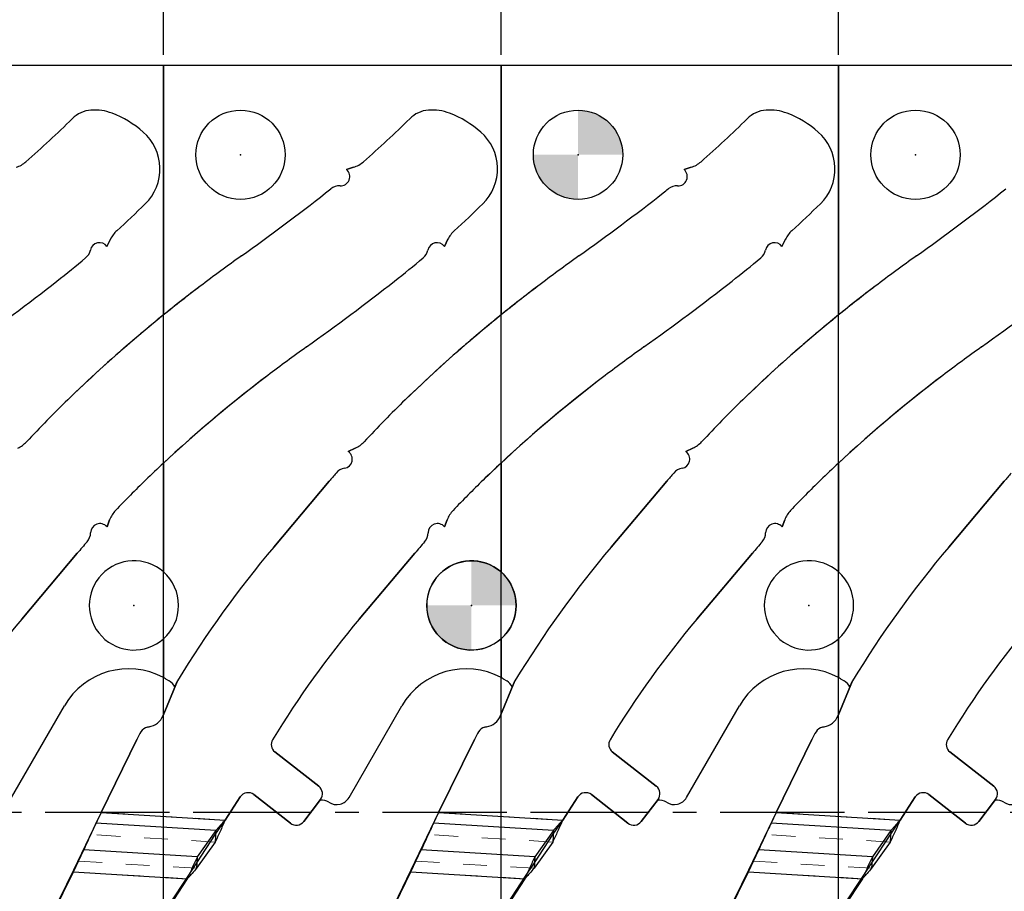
# Model space of a CAD drawing. Header units: inches. Extents: x 0.1 to 87.3, y 0.1 to 33.9.
# Tile 74 of 174: x 22.1 to 26.3, y 23.3 to 26.9. Entities that reach past the tile are written whole.
import ezdxf

# ---------------------------------------------------------------- set-up
doc = ezdxf.new("R2010")
doc.units = ezdxf.units.IN
doc.header["$MEASUREMENT"] = 0
doc.header["$PDSIZE"] = -1
doc.linetypes.add('CENTERX2', pattern=[0.8, 0.5, -0.1, 0.1, -0.1])
doc.linetypes.add('HIDDEN', pattern=[0.075, 0.05, -0.025])
doc.layers.add('DIMENSIONS', color=171, linetype='Continuous')
doc.layers.add('NOTES', color=5, linetype='Continuous')
doc.styles.add('SLDTEXTSTYLE0', font='TXT', dxfattribs={"width": 0.75})
doc.dimstyles.new('SLDDIMSTYLE3', dxfattribs={"dimtxt": 0.125, "dimasz": 0.13, "dimexe": 0, "dimexo": 0.0625, "dimgap": 0.03125, "dimtad": 0, "dimtih": 1, "dimtoh": 1, "dimdec": 4, "dimrnd": 1e-09, "dimzin": 12, "dimdsep": 46, "dimtxsty": 'SLDTEXTSTYLE0', "dimsah": 1, "dimcen": 0, "dimadec": 0, "dimazin": 3, "dimtfac": 1, "dimtdec": 4, "dimtofl": 0, "dimtmove": 0, "dimatfit": 3, "dimfxl": 1, "dimfrac": 2, "dimtolj": 1, "dimtzin": 12, "dimarcsym": 0})

# ---------------------------------------------------------------- blocks, each defined once
blk = doc.blocks.new('_D_6')
at = {"layer": 'DIMENSIONS'}
for p, q in [((22.4807, 28.4444), (22.4426, 28.4444)), ((22.4426, 28.4444), (22.4426, 28.2459)), ((22.8963, 28.4444), (22.9344, 28.4444)), ((22.9344, 28.4444), (22.9344, 28.2459)), ((19.9777, 22.8052), (22.1364, 28.2644)), ((22.1364, 28.2644), (22.3864, 28.2644)), ((22.4426, 28.2459), (22.4807, 28.2459)), ((22.9344, 28.2459), (22.8963, 28.2459))]:
    blk.add_line(p, q, dxfattribs=at)
blk.add_solid([(19.9777, 22.8052), (20.0441, 22.9188), (20.0069, 22.9335)], dxfattribs=at)
at = {"layer": 'DIMENSIONS', "char_height": 0.125, "attachment_point": 1, "style": 'SLDTEXTSTYLE0'}
for s, insert in [('8.046', (22.4807, 28.4071)), ('%%c', (22.3864, 28.2201)), ('.3168', (22.575, 28.2201))]:
    blk.add_mtext(s, dxfattribs=dict(at, insert=insert))
blk = doc.blocks.new('SW_DOWELSYMBOL_15')
at = {"linetype": 'Continuous', "lineweight": 18}
h = blk.add_hatch(color=0, dxfattribs=at)
edge = h.paths.add_edge_path(flags=0)
edge.add_arc((0, 0), 0.1885, 0, 90)
edge.add_line((0, 0.1885), (0, 0))
edge.add_line((0, 0), (0.1885, 0))
h = blk.add_hatch(color=0, dxfattribs=at)
edge = h.paths.add_edge_path(flags=0)
edge.add_arc((0, 0), 0.1885, 180, 270)
edge.add_line((0, -0.1885), (0, 0))
edge.add_line((0, 0), (-0.1885, 0))
at = {"layer": 'NOTES', "color": 0}
blk.add_circle((0, 0), 0.1885, dxfattribs=at)
blk = doc.blocks.new('SW_DOWELSYMBOL_16')
at = {"linetype": 'Continuous', "lineweight": 18}
h = blk.add_hatch(color=0, dxfattribs=at)
edge = h.paths.add_edge_path(flags=0)
edge.add_arc((0, 0), 0.1885, 0, 90)
edge.add_line((0, 0.1885), (0, 0))
edge.add_line((0, 0), (0.1885, 0))
h = blk.add_hatch(color=0, dxfattribs=at)
edge = h.paths.add_edge_path(flags=0)
edge.add_arc((0, 0), 0.1885, 180, 270)
edge.add_line((0, -0.1885), (0, 0))
edge.add_line((0, 0), (-0.1885, 0))
at = {"layer": 'NOTES', "color": 0}
blk.add_circle((0, 0), 0.1885, dxfattribs=at)

msp = doc.modelspace()

# ---------------------------------------------------------------- linework, layer by layer
at = {"color": 7, "linetype": 'CENTERX2'}
for p, q in [((22.73457, 23.59335), (22.73457, 29.90335)), ((24.15957, 23.59335), (24.15957, 29.90335)), ((25.58457, 23.59335), (25.58457, 29.90335)), ((22.73457, 23.59335), (21.30957, 23.59335)), ((24.15957, 23.59335), (22.73457, 23.59335)), ((22.73457, 17.28335), (22.73457, 23.59335)), ((24.15957, 17.28335), (24.15957, 23.59335)), ((25.58457, 23.59335), (24.15957, 23.59335)), ((27.00957, 23.59335), (25.58457, 23.59335)), ((25.58457, 17.28335), (25.58457, 23.59335))]:
    msp.add_line(p, q, dxfattribs=at)
at = {"color": 7, "linetype": 'Continuous'}
for p, q in [((22.73457, 26.74835), (21.30957, 26.74835)), ((24.15957, 26.74835), (22.73457, 26.74835)), ((22.73457, 20.43835), (22.73457, 26.74835)), ((22.73457, 20.43835), (22.73457, 26.74835)), ((24.15957, 20.43835), (24.15957, 26.74835)), ((25.58457, 26.74835), (24.15957, 26.74835)), ((24.15957, 20.43835), (24.15957, 26.74835)), ((27.00957, 26.74835), (25.58457, 26.74835)), ((25.58457, 20.43835), (25.58457, 26.74835)), ((25.58457, 20.43835), (25.58457, 26.74835)), ((23.53722, 26.31825), (23.50772, 26.30866)), ((24.96222, 26.31825), (24.93272, 26.30866)), ((22.4956, 25.98454), (22.51015, 26.01441)), ((23.9206, 25.98454), (23.93515, 26.01441)), ((25.3456, 25.98454), (25.36015, 26.01441)), ((23.54418, 25.1323), (23.51449, 25.11849)), ((24.96918, 25.1323), (24.93949, 25.11849)), ((23.43434, 24.99308), (23.19973, 24.71468)), ((24.85934, 24.99308), (24.62473, 24.71468)), ((26.28434, 24.99308), (26.04973, 24.71468)), ((22.49591, 24.80007), (22.50703, 24.82937)), ((23.92091, 24.80007), (23.93203, 24.82937)), ((25.34591, 24.80007), (25.35703, 24.82937)), ((22.136, 24.41024), (22.37061, 24.68863)), ((23.561, 24.41024), (23.79561, 24.68863)), ((24.986, 24.41024), (25.22061, 24.68863)), ((22.79314, 24.14972), (22.73233, 24.00275)), ((24.21814, 24.14972), (24.15733, 24.00275)), ((25.64314, 24.14972), (25.58233, 24.00275)), ((22.6733, 23.95533), (22.66649, 23.95412)), ((24.0983, 23.95533), (24.09149, 23.95412)), ((25.5233, 23.95533), (25.51649, 23.95412)), ((22.6221, 23.90189), (22.47091, 23.5936)), ((24.0471, 23.90189), (23.89591, 23.5936)), ((25.4721, 23.90189), (25.32091, 23.5936)), ((23.39014, 23.70468), (23.2044, 23.8498)), ((24.81514, 23.70468), (24.6294, 23.8498)), ((26.24014, 23.70468), (26.0544, 23.8498)), ((22.9948, 23.56202), (23.05856, 23.65973)), ((23.11577, 23.66923), (23.27003, 23.54872)), ((24.4198, 23.56202), (24.48356, 23.65973)), ((24.54077, 23.66923), (24.69503, 23.54872)), ((25.8448, 23.56202), (25.90856, 23.65973)), ((25.96577, 23.66923), (26.12003, 23.54872)), ((23.32646, 23.55598), (23.39732, 23.6489)), ((24.75146, 23.55598), (24.82232, 23.6489)), ((26.17646, 23.55598), (26.24732, 23.6489)), ((22.47091, 23.5936), (22.35433, 23.34984)), ((23.89591, 23.5936), (23.77933, 23.34984)), ((25.32091, 23.5936), (25.20433, 23.34984)), ((22.95458, 23.50188), (22.9948, 23.56202)), ((24.37958, 23.50188), (24.4198, 23.56202)), ((25.80458, 23.50188), (25.8448, 23.56202)), ((22.87562, 23.38099), (22.95458, 23.50188)), ((24.30062, 23.38099), (24.37958, 23.50188)), ((25.72562, 23.38099), (25.80458, 23.50188)), ((22.83545, 23.32084), (22.87562, 23.38099)), ((24.26045, 23.32084), (24.30062, 23.38099)), ((25.68545, 23.32084), (25.72562, 23.38099)), ((22.35433, 23.34984), (22.13695, 22.90661)), ((23.77933, 23.34984), (23.56195, 22.90661)), ((25.20433, 23.34984), (24.98695, 22.90661)), ((22.76169, 23.2078), (22.83545, 23.32084)), ((24.18669, 23.2078), (24.26045, 23.32084)), ((25.61169, 23.2078), (25.68545, 23.32084))]:
    msp.add_line(p, q, dxfattribs=at)
at = {"color": 7, "linetype": 'Continuous', "lineweight": 25}
for p, q in [((22.73457, 26.74835), (21.30957, 26.74835)), ((22.73457, 26.74835), (22.73457, 25.69488)), ((24.15957, 26.74835), (22.73457, 26.74835)), ((22.73457, 25.69488), (22.73457, 26.74835)), ((24.15957, 25.69488), (24.15957, 26.74835)), ((25.58457, 26.74835), (24.15957, 26.74835)), ((24.15957, 26.74835), (24.15957, 25.69488)), ((25.58457, 26.74835), (25.58457, 25.69488)), ((27.00957, 26.74835), (25.58457, 26.74835)), ((25.58457, 25.69488), (25.58457, 26.74835)), ((23.50772, 26.30866), (23.53722, 26.31825)), ((23.50772, 26.30866), (23.53722, 26.31825)), ((24.93272, 26.30866), (24.96222, 26.31825)), ((24.93272, 26.30866), (24.96222, 26.31825)), ((22.51015, 26.01441), (22.4956, 25.98454)), ((22.4956, 25.98454), (22.51015, 26.01441)), ((23.93515, 26.01441), (23.9206, 25.98454)), ((23.9206, 25.98454), (23.93515, 26.01441)), ((25.36015, 26.01441), (25.3456, 25.98454)), ((25.3456, 25.98454), (25.36015, 26.01441)), ((23.51449, 25.11849), (23.54418, 25.1323)), ((23.51449, 25.11849), (23.54418, 25.1323)), ((24.93949, 25.11849), (24.96918, 25.1323)), ((24.93949, 25.11849), (24.96918, 25.1323)), ((22.73457, 24.60944), (22.73457, 25.06934)), ((22.73457, 25.06934), (22.73457, 24.60944)), ((24.15957, 24.60944), (24.15957, 25.06934)), ((24.15957, 25.06934), (24.15957, 24.60944)), ((25.58457, 24.60944), (25.58457, 25.06934)), ((25.58457, 25.06934), (25.58457, 24.60944)), ((23.19973, 24.71468), (23.43434, 24.99308)), ((23.19973, 24.71468), (23.43434, 24.99308)), ((24.62473, 24.71468), (24.85934, 24.99308)), ((24.62473, 24.71468), (24.85934, 24.99308)), ((26.04973, 24.71468), (26.28434, 24.99308)), ((26.04973, 24.71468), (26.28434, 24.99308)), ((22.50703, 24.82937), (22.49591, 24.80007)), ((22.50703, 24.82937), (22.49591, 24.80007)), ((23.93203, 24.82937), (23.92091, 24.80007)), ((23.93203, 24.82937), (23.92091, 24.80007)), ((25.35703, 24.82937), (25.34591, 24.80007)), ((25.35703, 24.82937), (25.34591, 24.80007)), ((22.37061, 24.68863), (22.136, 24.41024)), ((22.37061, 24.68863), (22.136, 24.41024)), ((23.79561, 24.68863), (23.561, 24.41024)), ((23.79561, 24.68863), (23.561, 24.41024)), ((25.22061, 24.68863), (24.986, 24.41024)), ((25.22061, 24.68863), (24.986, 24.41024)), ((22.73457, 24.16335), (22.73457, 24.32726)), ((22.73457, 24.32726), (22.73457, 24.16335)), ((24.15957, 24.16335), (24.15957, 24.32726)), ((24.15957, 24.32726), (24.15957, 24.16335)), ((25.58457, 24.16335), (25.58457, 24.32726)), ((25.58457, 24.32726), (25.58457, 24.16335)), ((22.74296, 24.15868), (22.75838, 24.14978)), ((24.16796, 24.15868), (24.18338, 24.14978)), ((25.59296, 24.15868), (25.60838, 24.14978)), ((22.73233, 24.00275), (22.79314, 24.14972)), ((22.78244, 24.12385), (22.79314, 24.14972)), ((24.15733, 24.00275), (24.21814, 24.14972)), ((24.20744, 24.12385), (24.21814, 24.14972)), ((25.58233, 24.00275), (25.64314, 24.14972)), ((25.63244, 24.12385), (25.64314, 24.14972)), ((22.09267, 23.65735), (22.31608, 24.0443)), ((23.51767, 23.65735), (23.74108, 24.0443)), ((24.94267, 23.65735), (25.16608, 24.0443)), ((22.66649, 23.95412), (22.6733, 23.95533)), ((24.09149, 23.95412), (24.0983, 23.95533)), ((25.51649, 23.95412), (25.5233, 23.95533)), ((22.47091, 23.5936), (22.6221, 23.90189)), ((23.89591, 23.5936), (24.0471, 23.90189)), ((25.32091, 23.5936), (25.4721, 23.90189)), ((23.2044, 23.8498), (23.39014, 23.70468)), ((23.2044, 23.8498), (23.39014, 23.70468)), ((24.6294, 23.8498), (24.81514, 23.70468)), ((24.6294, 23.8498), (24.81514, 23.70468)), ((26.0544, 23.8498), (26.24014, 23.70468)), ((26.0544, 23.8498), (26.24014, 23.70468)), ((23.05856, 23.65973), (22.9948, 23.56202)), ((23.27003, 23.54872), (23.11577, 23.66923)), ((24.48356, 23.65973), (24.4198, 23.56202)), ((24.69503, 23.54872), (24.54077, 23.66923)), ((25.90856, 23.65973), (25.8448, 23.56202)), ((26.12003, 23.54872), (25.96577, 23.66923)), ((23.39732, 23.6489), (23.32646, 23.55598)), ((23.39732, 23.6489), (23.39556, 23.64659)), ((24.82232, 23.6489), (24.75146, 23.55598)), ((24.82232, 23.6489), (24.82056, 23.64659)), ((26.24732, 23.6489), (26.17646, 23.55598)), ((26.24732, 23.6489), (26.24556, 23.64659)), ((22.47091, 23.5936), (22.44936, 23.54867)), ((22.47091, 23.5936), (22.9948, 23.56202)), ((23.89591, 23.5936), (23.87436, 23.54867)), ((23.89591, 23.5936), (24.4198, 23.56202)), ((25.32091, 23.5936), (25.29936, 23.54867)), ((25.32091, 23.5936), (25.8448, 23.56202)), ((22.95556, 23.51815), (22.44936, 23.54867)), ((24.38056, 23.51815), (23.87436, 23.54867)), ((25.80556, 23.51815), (25.29936, 23.54867)), ((22.95556, 23.51815), (22.87726, 23.4072)), ((22.95556, 23.51815), (22.95259, 23.46901)), ((24.38056, 23.51815), (24.30226, 23.4072)), ((24.38056, 23.51815), (24.37759, 23.46901)), ((25.80556, 23.51815), (25.72726, 23.4072)), ((25.80556, 23.51815), (25.80259, 23.46901)), ((22.95259, 23.46901), (22.87429, 23.35807)), ((24.37759, 23.46901), (24.29929, 23.35807)), ((25.80259, 23.46901), (25.72429, 23.35807)), ((22.35393, 23.34321), (22.39769, 23.43612)), ((22.87726, 23.4072), (22.39769, 23.43612)), ((22.87726, 23.4072), (22.87429, 23.35807)), ((23.77893, 23.34321), (23.82269, 23.43612)), ((24.30226, 23.4072), (23.82269, 23.43612)), ((24.30226, 23.4072), (24.29929, 23.35807)), ((25.20393, 23.34321), (25.24769, 23.43612)), ((25.72726, 23.4072), (25.24769, 23.43612)), ((25.72726, 23.4072), (25.72429, 23.35807)), ((22.13655, 22.89998), (22.35393, 23.34321)), ((22.35393, 23.34321), (22.83505, 23.3142)), ((23.56155, 22.89998), (23.77893, 23.34321)), ((23.77893, 23.34321), (24.26005, 23.3142)), ((24.98655, 22.89998), (25.20393, 23.34321)), ((25.20393, 23.34321), (25.68505, 23.3142)), ((22.83505, 23.3142), (22.76129, 23.20117)), ((24.26005, 23.3142), (24.18629, 23.20117)), ((25.68505, 23.3142), (25.61129, 23.20117))]:
    msp.add_line(p, q, dxfattribs=at)
at = {"color": 7, "linetype": 'HIDDEN', "lineweight": 18}
for p, q in [((22.47091, 23.5936), (22.9948, 23.56202)), ((23.89591, 23.5936), (24.4198, 23.56202)), ((25.32091, 23.5936), (25.8448, 23.56202)), ((22.95259, 23.46901), (22.42715, 23.50069)), ((24.37759, 23.46901), (23.85215, 23.50069)), ((25.80259, 23.46901), (25.27715, 23.50069)), ((22.37548, 23.38814), (22.87429, 23.35807)), ((23.80048, 23.38814), (24.29929, 23.35807)), ((25.22548, 23.38814), (25.72429, 23.35807)), ((22.83505, 23.3142), (22.35393, 23.34321)), ((24.26005, 23.3142), (23.77893, 23.34321)), ((25.68505, 23.3142), (25.20393, 23.34321))]:
    msp.add_line(p, q, dxfattribs=at)
at = {"color": 7, "linetype": 'Continuous', "lineweight": 25}
for centre in [(23.05957, 26.37135), (24.48457, 26.37135), (25.90957, 26.37135)]:
    msp.add_circle(centre, 0.1885, dxfattribs=at)
at = {"color": 7, "linetype": 'Continuous'}
for centre, radius, start, end in [((19.57034, 29.31259), 3.93701, 311.01168, 314.89066), ((22.43782, 26.43414), 0.12598, 94.32562, 134.89066), ((22.44376, 26.35563), 0.20472, 68.93993, 94.32562), ((22.35887, 26.13518), 0.44094, 48.8893, 68.93993), ((20.99534, 29.31259), 3.93701, 311.01168, 314.89066), ((23.86282, 26.43414), 0.12598, 94.32562, 134.89066), ((23.86876, 26.35563), 0.20472, 68.93993, 94.32562), ((23.78387, 26.13518), 0.44094, 48.8893, 68.93993), ((22.42034, 29.31259), 3.93701, 311.01168, 314.89066), ((25.28782, 26.43414), 0.12598, 94.32562, 134.89066), ((25.29376, 26.35563), 0.20472, 68.93993, 94.32562), ((25.20887, 26.13518), 0.44094, 48.8893, 68.93993), ((22.51297, 26.31176), 0.20659, 314.43896, 48.8893), ((23.93797, 26.31176), 0.20659, 314.43896, 48.8893), ((25.36297, 26.31176), 0.20659, 314.43896, 48.8893), ((22.07511, 26.43237), 0.12, 288.01559, 311.01168), ((23.50011, 26.43237), 0.12, 288.01559, 311.01168), ((24.92511, 26.43237), 0.12, 288.01559, 311.01168), ((23.48149, 26.27929), 0.03937, 267.89992, 48.23337), ((24.90649, 26.27929), 0.03937, 267.89992, 48.23337), ((23.47785, 26.17999), 0.06, 87.89992, 128.39603), ((24.90285, 26.17999), 0.06, 87.89992, 128.39603), ((16.977, 34.45671), 10.46457, 305.563918, 307.995228), ((20.99534, 29.31259), 3.93701, 307.99523, 308.39603), ((18.402, 34.45671), 10.46457, 305.563918, 307.995228), ((22.42034, 29.31259), 3.93701, 307.99523, 308.39603), ((19.827, 34.45671), 10.46457, 305.563918, 307.995228), ((23.84534, 29.31259), 3.93701, 307.99523, 308.39603), ((19.57034, 29.31259), 4.40945, 312.28834, 314.43896), ((20.99534, 29.31259), 4.40945, 312.28834, 314.43896), ((22.42034, 29.31259), 4.40945, 312.28834, 314.43896), ((22.61803, 25.96185), 0.12, 132.28834, 154.02368), ((24.04303, 25.96185), 0.12, 132.28834, 154.02368), ((25.46803, 25.96185), 0.12, 132.28834, 154.02368), ((22.46428, 25.96069), 0.03937, 37.29102, 167.8675), ((23.88928, 25.96069), 0.03937, 37.29102, 167.8675), ((25.31428, 25.96069), 0.03937, 37.29102, 167.8675), ((22.36713, 25.98158), 0.06, 310.0176, 347.8675), ((27.61986, 19.57112), 7.83438, 125.563918, 127.145061), ((23.79213, 25.98158), 0.06, 310.0176, 347.8675), ((29.04486, 19.57112), 7.83438, 125.563918, 127.145061), ((25.21713, 25.98158), 0.06, 310.0176, 347.8675), ((30.46986, 19.57112), 7.83438, 125.563918, 127.145061), ((19.57034, 29.31259), 4.40945, 307.99523, 310.0176), ((20.99534, 29.31259), 4.40945, 307.99523, 310.0176), ((22.42034, 29.31259), 4.40945, 307.99523, 310.0176), ((15.552, 34.45671), 10.93701, 305.563918, 307.995228), ((26.57401, 20.95172), 6.10236, 127.145061, 134.061083), ((16.977, 34.45671), 10.93701, 305.563918, 307.995228), ((27.99901, 20.95172), 6.10236, 127.145061, 134.061083), ((18.402, 34.45671), 10.93701, 305.563918, 307.995228), ((29.42401, 20.95172), 6.10236, 127.145061, 134.061083), ((19.827, 34.45671), 10.93701, 305.563918, 307.995228), ((27.61986, 19.57112), 7.36193, 125.563918, 127.145061), ((29.04486, 19.57112), 7.36193, 125.563918, 127.145061), ((30.46986, 19.57112), 7.36193, 125.563918, 127.145061), ((26.57401, 20.95172), 5.62992, 127.14506, 134.06108), ((27.99901, 20.95172), 5.62992, 127.14506, 134.06108), ((29.42401, 20.95172), 5.62992, 127.14506, 134.06108), ((25.55278, 22.00699), 4.63386, 134.06108, 137.13185), ((26.97778, 22.00699), 4.63386, 134.06108, 137.13185), ((28.40278, 22.00699), 4.63386, 134.06108, 137.13185), ((22.06857, 25.2411), 0.12, 294.94263, 317.13185), ((23.49357, 25.2411), 0.12, 294.94263, 317.13185), ((24.91857, 25.2411), 0.12, 294.94263, 317.13185), ((23.49217, 25.08606), 0.03937, 279.68943, 55.46338), ((24.91717, 25.08606), 0.03937, 279.68943, 55.46338), ((26.97778, 22.00699), 4.63386, 139.32462, 139.87884), ((23.5089, 24.98811), 0.06, 99.68943, 139.32462), ((28.40278, 22.00699), 4.63386, 139.32462, 139.87884), ((24.9339, 24.98811), 0.06, 99.68943, 139.32462), ((29.82778, 22.00699), 4.63386, 139.32462, 139.87884), ((25.55278, 22.00699), 4.16142, 134.06108, 136.54151), ((26.97778, 22.00699), 4.16142, 134.06108, 136.54151), ((28.40278, 22.00699), 4.16142, 134.06108, 136.54151), ((22.61922, 24.78679), 0.12, 136.54151, 159.21791), ((24.04422, 24.78679), 0.12, 136.54151, 159.21791), ((25.46922, 24.78679), 0.12, 136.54151, 159.21791), ((22.46602, 24.77445), 0.03937, 40.60245, 178.93398), ((23.89102, 24.77445), 0.03937, 40.60245, 178.93398), ((25.31602, 24.77445), 0.03937, 40.60245, 178.93398), ((25.55278, 22.00699), 4.16142, 139.00349, 139.87884), ((22.36666, 24.77629), 0.06, 319.00349, 358.93398), ((26.97778, 22.00699), 4.16142, 139.00349, 139.87884), ((23.79166, 24.77629), 0.06, 319.00349, 358.93398), ((28.40278, 22.00699), 4.16142, 139.00349, 139.87884), ((25.21666, 24.77629), 0.06, 319.00349, 358.93398), ((26.68514, 21.77749), 4.55797, 139.87884, 148.63719), ((28.11014, 21.77749), 4.55797, 139.87884, 148.63719), ((29.53514, 21.77749), 4.55797, 139.87884, 148.63719), ((25.26014, 21.77749), 4.08553, 139.87884, 148.67896), ((26.68514, 21.77749), 4.08553, 139.87884, 148.67896), ((28.11014, 21.77749), 4.08553, 139.87884, 148.67896), ((29.53514, 21.77749), 4.08553, 139.87884, 148.67896), ((22.65957, 24.03286), 0.07874, 280.04228, 337.5211), ((24.08457, 24.03286), 0.07874, 280.04228, 337.5211), ((25.50957, 24.03286), 0.07874, 280.04228, 337.5211), ((22.67325, 23.91595), 0.03877, 100.04254, 150.73675), ((24.09825, 23.91595), 0.03877, 100.04254, 150.73675), ((25.52325, 23.91595), 0.03877, 100.04254, 150.73675), ((23.23316, 23.60221), 0.68059, 150.73651, 153.87492), ((24.65816, 23.60221), 0.68059, 150.73651, 153.87492), ((26.08316, 23.60221), 0.68059, 150.73651, 153.87492), ((23.22863, 23.88082), 0.03937, 148.67896, 232), ((24.65363, 23.88082), 0.03937, 148.67896, 232), ((26.07863, 23.88082), 0.03937, 148.67896, 232), ((23.36552, 23.67316), 0.04, 322.66875, 52), ((24.79052, 23.67316), 0.04, 322.66875, 52), ((26.21552, 23.67316), 0.04, 322.66875, 52), ((23.09153, 23.63821), 0.03937, 52, 146.87156), ((24.51653, 23.63821), 0.03937, 52, 146.87156), ((25.94153, 23.63821), 0.03937, 52, 146.87156), ((23.29465, 23.58024), 0.04, 232, 322.66875), ((24.71965, 23.58024), 0.04, 232, 322.66875), ((26.14465, 23.58024), 0.04, 232, 322.66875)]:
    msp.add_arc(centre, radius, start, end, dxfattribs=at)
at = {"color": 7, "linetype": 'Continuous', "lineweight": 25}
for centre, radius, start, end in [((19.57034, 29.31259), 3.93701, 311.01168, 314.89066), ((19.57034, 29.31259), 3.93701, 311.01168, 314.89066), ((22.43782, 26.43414), 0.12598, 94.32562, 134.89066), ((22.43782, 26.43414), 0.12598, 94.32562, 134.89066), ((22.44376, 26.35563), 0.20472, 68.93993, 94.32562), ((22.44376, 26.35563), 0.20472, 68.93993, 94.32562), ((22.35887, 26.13518), 0.44094, 48.8893, 68.93993), ((22.35887, 26.13518), 0.44094, 48.8893, 68.93993), ((20.99534, 29.31259), 3.93701, 311.01168, 314.89066), ((20.99534, 29.31259), 3.93701, 311.01168, 314.89066), ((23.86282, 26.43414), 0.12598, 94.32562, 134.89066), ((23.86282, 26.43414), 0.12598, 94.32562, 134.89066), ((23.86876, 26.35563), 0.20472, 68.93993, 94.32562), ((23.86876, 26.35563), 0.20472, 68.93993, 94.32562), ((23.78387, 26.13518), 0.44094, 48.8893, 68.93993), ((23.78387, 26.13518), 0.44094, 48.8893, 68.93993), ((22.42034, 29.31259), 3.93701, 311.01168, 314.89066), ((22.42034, 29.31259), 3.93701, 311.01168, 314.89066), ((25.28782, 26.43414), 0.12598, 94.32562, 134.89066), ((25.28782, 26.43414), 0.12598, 94.32562, 134.89066), ((25.29376, 26.35563), 0.20472, 68.93993, 94.32562), ((25.29376, 26.35563), 0.20472, 68.93993, 94.32562), ((25.20887, 26.13518), 0.44094, 48.8893, 68.93993), ((25.20887, 26.13518), 0.44094, 48.8893, 68.93993), ((22.51297, 26.31176), 0.20659, 314.43896, 48.8893), ((22.51297, 26.31176), 0.20659, 314.43896, 48.8893), ((23.93797, 26.31176), 0.20659, 314.43896, 48.8893), ((23.93797, 26.31176), 0.20659, 314.43896, 48.8893), ((25.36297, 26.31176), 0.20659, 314.43896, 48.8893), ((25.36297, 26.31176), 0.20659, 314.43896, 48.8893), ((22.07511, 26.43237), 0.12, 288.01559, 311.01168), ((22.07511, 26.43237), 0.12, 288.01559, 311.01168), ((23.50011, 26.43237), 0.12, 288.01559, 311.01168), ((23.50011, 26.43237), 0.12, 288.01559, 311.01168), ((24.92511, 26.43237), 0.12, 288.01559, 311.01168), ((24.92511, 26.43237), 0.12, 288.01559, 311.01168), ((23.48149, 26.27929), 0.03937, 267.89992, 48.23337), ((23.48149, 26.27929), 0.03937, 267.89992, 48.23337), ((24.90649, 26.27929), 0.03937, 267.89992, 48.23337), ((24.90649, 26.27929), 0.03937, 267.89992, 48.23337), ((23.47785, 26.17999), 0.06, 87.89992, 128.39603), ((23.47785, 26.17999), 0.06, 87.89992, 128.39603), ((24.90285, 26.17999), 0.06, 87.89992, 128.39603), ((24.90285, 26.17999), 0.06, 87.89992, 128.39603), ((16.977, 34.45671), 10.46457, 305.563918, 307.995228), ((16.977, 34.45671), 10.46457, 305.563918, 307.995228), ((20.99534, 29.31259), 3.93701, 307.99523, 308.39603), ((20.99534, 29.31259), 3.93701, 307.99523, 308.39603), ((18.402, 34.45671), 10.46457, 305.563918, 307.995228), ((18.402, 34.45671), 10.46457, 305.563918, 307.995228), ((22.42034, 29.31259), 3.93701, 307.99523, 308.39603), ((22.42034, 29.31259), 3.93701, 307.99523, 308.39603), ((19.827, 34.45671), 10.46457, 305.563918, 307.995228), ((19.827, 34.45671), 10.46457, 305.563918, 307.995228), ((23.84534, 29.31259), 3.93701, 307.99523, 308.39603), ((23.84534, 29.31259), 3.93701, 307.99523, 308.39603), ((19.57034, 29.31259), 4.40945, 312.28834, 314.43896), ((19.57034, 29.31259), 4.40945, 312.28834, 314.43896), ((20.99534, 29.31259), 4.40945, 312.28834, 314.43896), ((20.99534, 29.31259), 4.40945, 312.28834, 314.43896), ((22.42034, 29.31259), 4.40945, 312.28834, 314.43896), ((22.42034, 29.31259), 4.40945, 312.28834, 314.43896), ((22.61803, 25.96185), 0.12, 132.28834, 154.02368), ((22.61803, 25.96185), 0.12, 132.28834, 154.02368), ((24.04303, 25.96185), 0.12, 132.28834, 154.02368), ((24.04303, 25.96185), 0.12, 132.28834, 154.02368), ((25.46803, 25.96185), 0.12, 132.28834, 154.02368), ((25.46803, 25.96185), 0.12, 132.28834, 154.02368), ((22.46428, 25.96069), 0.03937, 37.29102, 167.8675), ((22.46428, 25.96069), 0.03937, 37.29102, 167.8675), ((23.88928, 25.96069), 0.03937, 37.29102, 167.8675), ((23.88928, 25.96069), 0.03937, 37.29102, 167.8675), ((25.31428, 25.96069), 0.03937, 37.29102, 167.8675), ((25.31428, 25.96069), 0.03937, 37.29102, 167.8675), ((22.36713, 25.98158), 0.06, 310.0176, 347.8675), ((22.36713, 25.98158), 0.06, 310.0176, 347.8675), ((27.61986, 19.57112), 7.83438, 125.563918, 127.145061), ((27.61986, 19.57112), 7.83438, 125.563918, 127.145061), ((23.79213, 25.98158), 0.06, 310.0176, 347.8675), ((23.79213, 25.98158), 0.06, 310.0176, 347.8675), ((29.04486, 19.57112), 7.83438, 125.563918, 127.145061), ((29.04486, 19.57112), 7.83438, 125.563918, 127.145061), ((25.21713, 25.98158), 0.06, 310.0176, 347.8675), ((25.21713, 25.98158), 0.06, 310.0176, 347.8675), ((30.46986, 19.57112), 7.83438, 125.563918, 127.145061), ((30.46986, 19.57112), 7.83438, 125.563918, 127.145061), ((19.57034, 29.31259), 4.40945, 307.99523, 310.0176), ((19.57034, 29.31259), 4.40945, 307.99523, 310.0176), ((20.99534, 29.31259), 4.40945, 307.99523, 310.0176), ((20.99534, 29.31259), 4.40945, 307.99523, 310.0176), ((22.42034, 29.31259), 4.40945, 307.99523, 310.0176), ((22.42034, 29.31259), 4.40945, 307.99523, 310.0176), ((15.552, 34.45671), 10.93701, 305.563918, 307.995228), ((15.552, 34.45671), 10.93701, 305.563918, 307.995228), ((26.57401, 20.95172), 6.10236, 127.145061, 134.061083), ((26.57401, 20.95172), 6.10236, 127.145061, 128.989073), ((16.977, 34.45671), 10.93701, 305.563918, 307.995228), ((16.977, 34.45671), 10.93701, 305.563918, 307.995228), ((27.99901, 20.95172), 6.10236, 127.145061, 134.061083), ((27.99901, 20.95172), 6.10236, 127.145061, 128.989073), ((18.402, 34.45671), 10.93701, 305.563918, 307.995228), ((18.402, 34.45671), 10.93701, 305.563918, 307.995228), ((29.42401, 20.95172), 6.10236, 127.145061, 134.061083), ((29.42401, 20.95172), 6.10236, 127.145061, 128.989073), ((19.827, 34.45671), 10.93701, 305.563918, 307.995228), ((19.827, 34.45671), 10.93701, 305.563918, 307.995228), ((26.57401, 20.95172), 6.10236, 128.989073, 134.061083), ((27.99901, 20.95172), 6.10236, 128.989073, 134.061083), ((29.42401, 20.95172), 6.10236, 128.989073, 134.061083), ((27.61986, 19.57112), 7.36193, 125.563918, 127.145061), ((27.61986, 19.57112), 7.36193, 125.563918, 127.145061), ((29.04486, 19.57112), 7.36193, 125.563918, 127.145061), ((29.04486, 19.57112), 7.36193, 125.563918, 127.145061), ((30.46986, 19.57112), 7.36193, 125.563918, 127.145061), ((30.46986, 19.57112), 7.36193, 125.563918, 127.145061), ((26.57401, 20.95172), 5.62992, 127.14506, 134.06108), ((26.57401, 20.95172), 5.62992, 127.14506, 132.99777), ((27.99901, 20.95172), 5.62992, 127.14506, 134.06108), ((27.99901, 20.95172), 5.62992, 127.14506, 132.99777), ((29.42401, 20.95172), 5.62992, 127.14506, 134.06108), ((29.42401, 20.95172), 5.62992, 127.14506, 132.99777), ((25.55278, 22.00699), 4.63386, 134.06108, 137.13185), ((25.55278, 22.00699), 4.63386, 134.06108, 137.13185), ((26.97778, 22.00699), 4.63386, 134.06108, 137.13185), ((26.97778, 22.00699), 4.63386, 134.06108, 137.13185), ((28.40278, 22.00699), 4.63386, 134.06108, 137.13185), ((28.40278, 22.00699), 4.63386, 134.06108, 137.13185), ((22.06857, 25.2411), 0.12, 294.94263, 317.13185), ((22.06857, 25.2411), 0.12, 294.94263, 317.13185), ((23.49357, 25.2411), 0.12, 294.94263, 317.13185), ((23.49357, 25.2411), 0.12, 294.94263, 317.13185), ((24.91857, 25.2411), 0.12, 294.94263, 317.13185), ((24.91857, 25.2411), 0.12, 294.94263, 317.13185), ((23.49217, 25.08606), 0.03937, 279.68943, 55.46338), ((23.49217, 25.08606), 0.03937, 279.68943, 55.46338), ((24.91717, 25.08606), 0.03937, 279.68943, 55.46338), ((24.91717, 25.08606), 0.03937, 279.68943, 55.46338), ((26.57401, 20.95172), 5.62992, 132.99777, 134.06108), ((27.99901, 20.95172), 5.62992, 132.99777, 134.06108), ((29.42401, 20.95172), 5.62992, 132.99777, 134.06108), ((26.97778, 22.00699), 4.63386, 139.32462, 139.87884), ((26.97778, 22.00699), 4.63386, 139.32462, 139.87884), ((23.5089, 24.98811), 0.06, 99.68943, 139.32462), ((23.5089, 24.98811), 0.06, 99.68943, 139.32462), ((28.40278, 22.00699), 4.63386, 139.32462, 139.87884), ((28.40278, 22.00699), 4.63386, 139.32462, 139.87884), ((24.9339, 24.98811), 0.06, 99.68943, 139.32462), ((24.9339, 24.98811), 0.06, 99.68943, 139.32462), ((29.82778, 22.00699), 4.63386, 139.32462, 139.87884), ((25.55278, 22.00699), 4.16142, 134.06108, 136.54151), ((25.55278, 22.00699), 4.16142, 134.06108, 136.54151), ((26.97778, 22.00699), 4.16142, 134.06108, 136.54151), ((26.97778, 22.00699), 4.16142, 134.06108, 136.54151), ((28.40278, 22.00699), 4.16142, 134.06108, 136.54151), ((28.40278, 22.00699), 4.16142, 134.06108, 136.54151), ((22.61922, 24.78679), 0.12, 136.54151, 159.21791), ((22.61922, 24.78679), 0.12, 136.54151, 159.21791), ((24.04422, 24.78679), 0.12, 136.54151, 159.21791), ((24.04422, 24.78679), 0.12, 136.54151, 159.21791), ((25.46922, 24.78679), 0.12, 136.54151, 159.21791), ((25.46922, 24.78679), 0.12, 136.54151, 159.21791), ((22.46602, 24.77445), 0.03937, 40.60245, 178.93398), ((22.46602, 24.77445), 0.03937, 40.60245, 178.93398), ((23.89102, 24.77445), 0.03937, 40.60245, 178.93398), ((23.89102, 24.77445), 0.03937, 40.60245, 178.93398), ((25.31602, 24.77445), 0.03937, 40.60245, 178.93398), ((25.31602, 24.77445), 0.03937, 40.60245, 178.93398), ((25.55278, 22.00699), 4.16142, 139.00349, 139.87884), ((25.55278, 22.00699), 4.16142, 139.00349, 139.87884), ((22.36666, 24.77629), 0.06, 319.00349, 358.93398), ((22.36666, 24.77629), 0.06, 319.00349, 358.93398), ((26.97778, 22.00699), 4.16142, 139.00349, 139.87884), ((26.97778, 22.00699), 4.16142, 139.00349, 139.87884), ((23.79166, 24.77629), 0.06, 319.00349, 358.93398), ((23.79166, 24.77629), 0.06, 319.00349, 358.93398), ((28.40278, 22.00699), 4.16142, 139.00349, 139.87884), ((28.40278, 22.00699), 4.16142, 139.00349, 139.87884), ((25.21666, 24.77629), 0.06, 319.00349, 358.93398), ((25.21666, 24.77629), 0.06, 319.00349, 358.93398), ((26.68514, 21.77749), 4.55797, 139.87884, 148.63719), ((26.68514, 21.77749), 4.55797, 139.87884, 148.63719), ((28.11014, 21.77749), 4.55797, 139.87884, 148.63719), ((28.11014, 21.77749), 4.55797, 139.87884, 148.63719), ((29.53514, 21.77749), 4.55797, 139.87884, 148.63719), ((29.53514, 21.77749), 4.55797, 139.87884, 148.63719), ((22.60957, 24.46835), 0.1885, 48.46098, 311.53902), ((24.03457, 24.46835), 0.1885, 48.46098, 311.53902), ((25.45957, 24.46835), 0.1885, 48.46098, 311.53902), ((22.60957, 24.46835), 0.1885, 311.53902, 48.46098), ((24.03457, 24.46835), 0.1885, 311.53902, 48.46098), ((25.45957, 24.46835), 0.1885, 311.53902, 48.46098), ((25.26014, 21.77749), 4.08553, 139.87884, 148.67896), ((25.26014, 21.77749), 4.08553, 139.87884, 148.67896), ((26.68514, 21.77749), 4.08553, 139.87884, 148.67896), ((26.68514, 21.77749), 4.08553, 139.87884, 148.67896), ((28.11014, 21.77749), 4.08553, 139.87884, 148.67896), ((28.11014, 21.77749), 4.08553, 139.87884, 148.67896), ((29.53514, 21.77749), 4.08553, 139.87884, 148.67896), ((29.53514, 21.77749), 4.08553, 139.87884, 148.67896), ((22.58671, 23.88805), 0.3125, 61.76031, 150), ((24.01171, 23.88805), 0.3125, 61.76031, 150), ((25.43671, 23.88805), 0.3125, 61.76031, 150), ((22.58671, 23.88805), 0.3125, 60, 61.76031), ((24.01171, 23.88805), 0.3125, 60, 61.76031), ((25.43671, 23.88805), 0.3125, 60, 61.76031), ((22.72838, 24.09782), 0.06, 25.71079, 60), ((24.15338, 24.09782), 0.06, 25.71079, 60), ((25.57838, 24.09782), 0.06, 25.71079, 60), ((22.65957, 24.03286), 0.07874, 280.04228, 337.5211), ((24.08457, 24.03286), 0.07874, 280.04228, 337.5211), ((25.50957, 24.03286), 0.07874, 280.04228, 337.5211), ((22.67325, 23.91595), 0.03877, 100.04254, 150.73675), ((24.09825, 23.91595), 0.03877, 100.04254, 150.73675), ((25.52325, 23.91595), 0.03877, 100.04254, 150.73675), ((23.23316, 23.60221), 0.68059, 150.73651, 153.87492), ((24.65816, 23.60221), 0.68059, 150.73651, 153.87492), ((26.08316, 23.60221), 0.68059, 150.73651, 153.87492), ((23.22863, 23.88082), 0.03937, 148.67896, 232), ((23.22863, 23.88082), 0.03937, 148.67896, 232), ((24.65363, 23.88082), 0.03937, 148.67896, 232), ((24.65363, 23.88082), 0.03937, 148.67896, 232), ((26.07863, 23.88082), 0.03937, 148.67896, 232), ((26.07863, 23.88082), 0.03937, 148.67896, 232), ((23.36552, 23.67316), 0.04, 322.66875, 52), ((23.36552, 23.67316), 0.04, 322.66875, 52), ((24.79052, 23.67316), 0.04, 322.66875, 52), ((24.79052, 23.67316), 0.04, 322.66875, 52), ((26.21552, 23.67316), 0.04, 322.66875, 52), ((26.21552, 23.67316), 0.04, 322.66875, 52), ((23.09153, 23.63821), 0.03937, 52, 146.87156), ((23.46571, 23.68735), 0.06, 236.94084, 330), ((24.51653, 23.63821), 0.03937, 52, 146.87156), ((24.89071, 23.68735), 0.06, 236.94084, 330), ((25.94153, 23.63821), 0.03937, 52, 146.87156), ((26.31571, 23.68735), 0.06, 236.94084, 330), ((23.40025, 23.58677), 0.06, 56.94084, 94.47907), ((24.82525, 23.58677), 0.06, 56.94084, 94.47907), ((26.25025, 23.58677), 0.06, 56.94084, 94.47907), ((23.29465, 23.58024), 0.04, 232, 322.66875), ((24.71965, 23.58024), 0.04, 232, 322.66875), ((26.14465, 23.58024), 0.04, 232, 322.66875)]:
    msp.add_arc(centre, radius, start, end, dxfattribs=at)
for points, knots in [([(22.44936, 23.54867), (22.44469, 23.53866), (22.42724, 23.50123), (22.41018, 23.46365), (22.39769, 23.43612)], [0, 0, 0, 0, 0.2674905, 1, 1, 1, 1]), ([(22.9948, 23.56202), (22.9912, 23.55391), (22.98402, 23.5377), (22.96992, 23.5061), (22.95947, 23.48374), (22.95259, 23.46901)], [0, 0, 0, 0, 0.2546444, 0.5092889, 1, 1, 1, 1]), ([(22.9948, 23.56202), (22.98833, 23.5546), (22.97854, 23.54337), (22.96547, 23.52877), (22.95887, 23.5217), (22.95556, 23.51815)], [0, 0, 0, 0, 0.4934758, 0.7459171, 1, 1, 1, 1]), ([(23.87436, 23.54867), (23.86969, 23.53866), (23.85224, 23.50123), (23.83518, 23.46365), (23.82269, 23.43612)], [0, 0, 0, 0, 0.2674905, 1, 1, 1, 1]), ([(24.4198, 23.56202), (24.4162, 23.55391), (24.40902, 23.5377), (24.39492, 23.5061), (24.38447, 23.48374), (24.37759, 23.46901)], [0, 0, 0, 0, 0.2546444, 0.5092889, 1, 1, 1, 1]), ([(24.4198, 23.56202), (24.41333, 23.5546), (24.40354, 23.54337), (24.39047, 23.52877), (24.38387, 23.5217), (24.38056, 23.51815)], [0, 0, 0, 0, 0.4934758, 0.7459171, 1, 1, 1, 1]), ([(25.29936, 23.54867), (25.29469, 23.53866), (25.27724, 23.50123), (25.26018, 23.46365), (25.24769, 23.43612)], [0, 0, 0, 0, 0.2674905, 1, 1, 1, 1]), ([(25.8448, 23.56202), (25.8412, 23.55391), (25.83402, 23.5377), (25.81992, 23.5061), (25.80947, 23.48374), (25.80259, 23.46901)], [0, 0, 0, 0, 0.2546444, 0.5092889, 1, 1, 1, 1]), ([(25.8448, 23.56202), (25.83833, 23.5546), (25.82854, 23.54337), (25.81547, 23.52877), (25.80887, 23.5217), (25.80556, 23.51815)], [0, 0, 0, 0, 0.4934758, 0.7459171, 1, 1, 1, 1]), ([(22.87726, 23.4072), (22.8737, 23.39966), (22.86658, 23.38456), (22.85252, 23.3536), (22.84199, 23.32984), (22.83505, 23.3142)], [0, 0, 0, 0, 0.25464444, 0.50928889, 1, 1, 1, 1]), ([(24.30226, 23.4072), (24.2987, 23.39966), (24.29158, 23.38456), (24.27752, 23.3536), (24.26699, 23.32984), (24.26005, 23.3142)], [0, 0, 0, 0, 0.25464444, 0.50928889, 1, 1, 1, 1]), ([(25.72726, 23.4072), (25.7237, 23.39966), (25.71658, 23.38456), (25.70252, 23.3536), (25.69199, 23.32984), (25.68505, 23.3142)], [0, 0, 0, 0, 0.2546444, 0.5092889, 1, 1, 1, 1]), ([(22.87429, 23.35807), (22.86785, 23.35109), (22.85811, 23.34055), (22.84502, 23.32563), (22.83838, 23.31802), (22.83505, 23.3142)], [0, 0, 0, 0, 0.4934758, 0.7459171, 1, 1, 1, 1]), ([(24.29929, 23.35807), (24.29285, 23.35109), (24.28311, 23.34055), (24.27002, 23.32563), (24.26338, 23.31802), (24.26005, 23.3142)], [0, 0, 0, 0, 0.4934758, 0.7459171, 1, 1, 1, 1]), ([(25.72429, 23.35807), (25.71785, 23.35109), (25.70811, 23.34055), (25.69502, 23.32563), (25.68838, 23.31802), (25.68505, 23.3142)], [0, 0, 0, 0, 0.4934758, 0.74591712, 1, 1, 1, 1])]:
    msp.add_open_spline(points, degree=3, knots=knots, dxfattribs=at)
at = {"color": 7, "linetype": 'Continuous'}
for p in [(23.05957, 26.37135), (24.48457, 26.37135), (25.90957, 26.37135), (22.60957, 24.46835), (24.03457, 24.46835), (25.45957, 24.46835)]:
    msp.add_point(p, dxfattribs=at)

# ---------------------------------------------------------------- block references
at = {"layer": 'NOTES'}
for name, p in [('SW_DOWELSYMBOL_15', (24.48457, 26.37135)), ('SW_DOWELSYMBOL_16', (24.03457, 24.46835))]:
    msp.add_blockref(name, p, dxfattribs=at)

# ---------------------------------------------------------------- dimensions: what is measured, and where the dimension line sits
at = {"layer": 'DIMENSIONS'}
dim = msp.add_diameter_dim_2p(p1=(19.86118, 22.51068), p2=(19.97767, 22.80525), dimstyle='SLDDIMSTYLE3', dxfattribs=at)
dim.commit()
dim.dimension.update_dxf_attribs({"geometry": '_D_6', "text_midpoint": (22.68851, 28.26435), "dimtype": 163})

doc.saveas('drawing.dxf')
